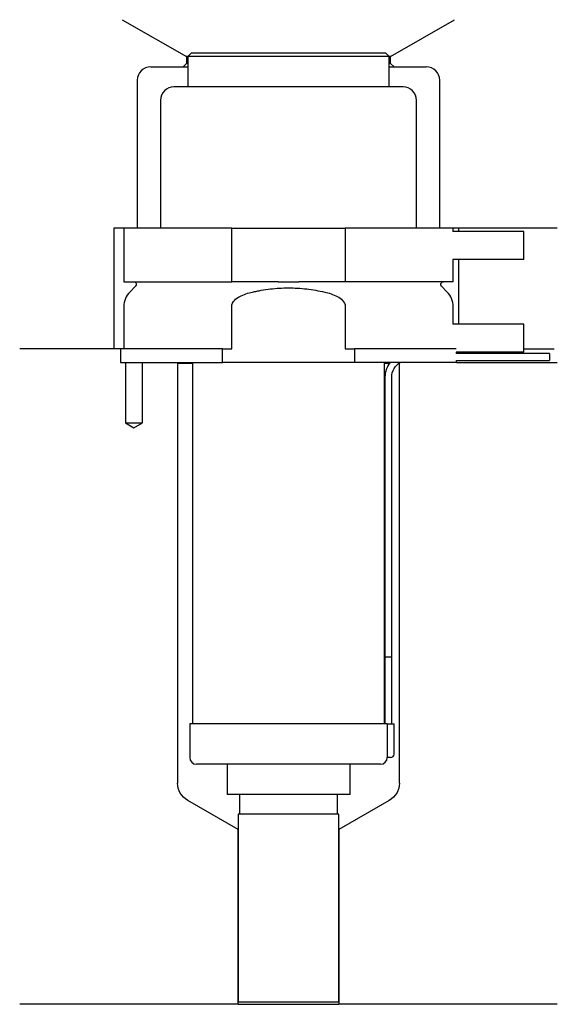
# Model space of a CAD drawing. Header units: millimetres. Extents: x 32 to 112, y 235 to 382.
import ezdxf

# ---------------------------------------------------------------- set-up
doc = ezdxf.new("R2010")
doc.units = ezdxf.units.MM
for name, color, linetype in [('201', 7, 'Continuous'), ('30', 7, 'Continuous'), ('32', 7, 'Continuous')]:
    doc.layers.add(name, color=color, linetype=linetype)

msp = doc.modelspace()

# ---------------------------------------------------------------- linework, layer by layer
at = {"layer": '201', "color": 113}
for p, q in [((47.48, 381.9), (57.01, 376.4)), ((87.41, 376.4), (96.93, 381.9)), ((57.01, 375.4), (56.51, 374.9)), ((57.21, 376.4), (57.01, 376.4)), ((57.01, 376.4), (57.01, 375.4)), ((57.21, 375.4), (57.01, 375.4)), ((87.41, 376.4), (87.21, 376.4)), ((87.41, 375.4), (87.21, 375.4)), ((87.41, 375.4), (87.41, 376.4)), ((87.91, 374.9), (87.41, 375.4)), ((51.71, 374.9), (56.51, 374.9)), ((56.51, 374.9), (57.21, 374.9)), ((87.21, 374.9), (87.91, 374.9)), ((87.91, 374.9), (92.71, 374.9)), ((49.71, 372.9), (49.71, 350.9)), ((94.71, 350.9), (94.71, 372.9)), ((46.21, 350.9), (46.21, 332.9)), ((47.71, 350.9), (46.21, 350.9)), ((112.21, 350.9), (96.71, 350.9)), ((97.51, 350.9), (97.51, 350.4)), ((97.51, 346.2), (97.51, 336.6)), ((47.21, 332.9), (32.21, 332.9)), ((46.21, 332.9), (32.21, 332.9)), ((47.21, 332.9), (47.21, 330.9)), ((107.21, 332.9), (111.76, 332.9)), ((107.21, 332.9), (111.76, 332.9)), ((47.96, 330.9), (47.96, 321.9)), ((50.46, 321.9), (50.46, 330.9)), ((55.61, 330.9), (55.71, 330.8)), ((55.71, 330.8), (57.91, 330.8)), ((55.71, 330.8), (55.71, 268.3)), ((86.51, 330.8), (87.26, 330.8)), ((88.7, 330.8), (88.71, 330.8)), ((88.71, 330.8), (88.72, 330.81)), ((88.71, 268.3), (88.71, 330.8)), ((97.21, 330.9), (112.21, 330.9)), ((47.96, 321.9), (49.21, 321.18)), ((49.21, 321.18), (50.46, 321.9)), ((64.71, 261.37), (57.21, 265.7)), ((87.21, 265.7), (79.71, 261.37)), ((64.71, 235.37), (64.71, 261.37)), ((79.71, 261.37), (79.71, 235.37)), ((64.71, 235.37), (32.21, 235.37)), ((64.71, 235.37), (79.71, 235.37)), ((112.21, 235.37), (79.71, 235.37))]:
    msp.add_line(p, q, dxfattribs=at)
for centre, start, end in [((51.71, 372.9), 90, 180), ((92.71, 372.9), 0, 90)]:
    msp.add_arc(centre, 2, start, end, dxfattribs=at)
at = {"layer": '201', "color": 113, "extrusion": (0, 0, -1)}
for centre, start, end in [((-58.71, 268.3), -60, 0), ((-85.71, 268.3), 180, 240)]:
    msp.add_arc(centre, 3, start, end, dxfattribs=at)
at = {"layer": '30', "color": 113}
for p, q in [((57.71, 376.9), (57.21, 376.4)), ((86.71, 376.9), (57.71, 376.9)), ((87.21, 376.4), (86.71, 376.9)), ((57.21, 376.4), (57.21, 371.9)), ((87.21, 376.4), (57.21, 376.4)), ((87.21, 371.9), (87.21, 376.4)), ((89.26, 371.9), (55.16, 371.9)), ((53.16, 369.9), (53.16, 350.9)), ((91.26, 350.9), (91.26, 369.9)), ((63.77, 350.9), (47.71, 350.9)), ((47.71, 350.9), (47.71, 342.9)), ((63.77, 342.9), (63.77, 350.9)), ((63.77, 350.9), (80.65, 350.9)), ((80.65, 350.9), (80.65, 342.9)), ((96.71, 350.9), (80.65, 350.9)), ((96.71, 350.4), (96.71, 350.9)), ((96.71, 342.9), (96.71, 346.2)), ((47.71, 342.9), (63.77, 342.9)), ((70.69, 342.9), (63.77, 342.9)), ((80.65, 342.9), (73.73, 342.9)), ((96.71, 342.9), (80.65, 342.9)), ((49.44, 342.22), (48.59, 341.37)), ((95.83, 341.37), (94.98, 342.22)), ((47.71, 339.24), (47.71, 332.9)), ((63.77, 332.9), (63.77, 339.24)), ((80.65, 339.24), (80.65, 332.9)), ((96.71, 336.6), (96.71, 339.24)), ((47.21, 332.9), (47.21, 330.9)), ((62.41, 332.9), (47.21, 332.9)), ((62.41, 332.9), (63.77, 332.9)), ((62.41, 330.9), (62.41, 332.9)), ((80.65, 332.9), (82.01, 332.9)), ((82.01, 332.9), (82.01, 330.9)), ((97.18, 332.9), (82.01, 332.9)), ((97.21, 332.2), (97.21, 332.4)), ((111.06, 332.2), (97.21, 332.2)), ((97.21, 330.9), (97.21, 331.2)), ((97.21, 331.2), (111.06, 331.2)), ((111.06, 332.2), (111.06, 331.2)), ((47.21, 330.9), (62.41, 330.9)), ((47.96, 330.9), (47.96, 321.9)), ((50.46, 321.9), (50.46, 330.9)), ((57.91, 330.9), (57.91, 277.1)), ((82.01, 330.9), (62.41, 330.9)), ((97.21, 330.9), (82.01, 330.9)), ((86.51, 277.1), (86.51, 330.9)), ((86.56, 328.7), (86.56, 287.1)), ((87.56, 287.1), (87.56, 328.7)), ((47.96, 321.9), (50.46, 321.9)), ((86.56, 287.1), (86.56, 277.1)), ((86.56, 287.1), (87.56, 287.1)), ((86.56, 287.1), (87.56, 287.1)), ((87.56, 277.1), (87.56, 287.1)), ((57.51, 277.1), (57.51, 272.1)), ((86.88, 277.1), (57.51, 277.1)), ((86.88, 277.1), (87.91, 277.1)), ((86.88, 277.1), (86.88, 272.6)), ((87.91, 272.6), (87.91, 277.1)), ((85.91, 271.1), (58.51, 271.1)), ((63.06, 271.1), (63.06, 266.58)), ((81.36, 266.58), (81.36, 271.1)), ((87.41, 272.1), (86.9, 272.1)), ((81.36, 266.58), (63.06, 266.58)), ((64.9, 266.58), (64.9, 263.68)), ((79.51, 263.68), (79.51, 266.58)), ((64.71, 263.68), (64.71, 235.68)), ((79.71, 263.68), (64.71, 263.68)), ((79.71, 235.68), (79.71, 263.68)), ((79.71, 235.68), (64.71, 235.68))]:
    msp.add_line(p, q, dxfattribs=at)
for centre, radius, start, end in [((55.16, 369.9), 2, 90, 180), ((89.26, 369.9), 2, 0, 90), ((50.71, 339.24), 3, 135, 180), ((93.71, 339.24), 3, 0, 45), ((90.06, 328.7), 3.5, 141.0539, 180), ((87.41, 272.6), 0.5, -90, 0), ((58.51, 272.1), 1, 180, 270), ((85.91, 272.1), 1, -90, 0)]:
    msp.add_arc(centre, radius, start, end, dxfattribs=at)
at = {"layer": '30', "color": 113, "extrusion": (0, 0, -1)}
for centre, radius, start, end in [((-49.16, 342.5), 0.4, 90, 225), ((-95.26, 342.5), 0.4, -45, 90), ((-90.06, 328.7), 2.5, 0, 61.6416)]:
    msp.add_arc(centre, radius, start, end, dxfattribs=at)
at = {"layer": '30', "color": 113}
for points, knots in [([(70.69, 342.9), (71.19, 342.9), (71.69, 342.9), (72.23, 342.9), (72.26, 342.9), (72.32, 342.9), (72.42, 342.9), (72.64, 342.9), (72.83, 342.9), (73.22, 342.9), (73.47, 342.9), (73.73, 342.9)], [0, 0, 0, 0, 0.5, 0.5, 0.53125, 0.53125, 0.5625, 0.625, 0.75, 0.75, 1, 1, 1, 1]), ([(66.83, 341.37), (67.05, 341.42), (67.27, 341.46), (67.72, 341.55), (67.94, 341.59), (68.61, 341.71), (69.06, 341.78), (70.4, 341.93), (71.3, 341.99), (72.66, 341.99), (73.11, 341.97), (74.01, 341.92), (74.47, 341.88), (75.82, 341.72), (76.71, 341.57), (77.59, 341.37)], [0, 0, 0, 0, 0.0625, 0.0625, 0.125, 0.125, 0.25, 0.25, 0.5, 0.5, 0.625, 0.625, 0.75, 0.75, 1, 1, 1, 1]), ([(63.77, 339.24), (63.77, 339.58), (63.94, 339.89), (64.39, 340.38), (64.67, 340.56), (65.55, 341.03), (66.19, 341.22), (66.83, 341.37)], [0, 0, 0, 0, 0.25, 0.25, 0.5, 0.5, 1, 1, 1, 1]), ([(77.59, 341.37), (78.23, 341.22), (78.87, 341.03), (79.75, 340.56), (80.03, 340.37), (80.48, 339.89), (80.65, 339.58), (80.65, 339.24)], [0, 0, 0, 0, 0.5, 0.5, 0.75, 0.75, 1, 1, 1, 1]), ([(86.88, 272.6), (86.88, 272.55), (86.88, 272.49), (86.89, 272.39), (86.89, 272.34), (86.89, 272.25), (86.89, 272.21), (86.9, 272.15), (86.9, 272.13), (86.9, 272.12), (86.9, 272.11), (86.9, 272.1)], [0, 0, 0, 0, 0.20806, 0.20806, 0.416347, 0.416347, 0.62495, 0.62495, 0.835236, 0.835236, 1, 1, 1, 1])]:
    msp.add_open_spline(points, degree=3, knots=knots, dxfattribs=at)
at = {"layer": '32', "color": 113}
for p, q in [((107.21, 350.4), (96.68, 350.4)), ((107.21, 346.2), (107.21, 350.4)), ((107.21, 346.2), (96.68, 346.2)), ((107.21, 336.6), (96.68, 336.6)), ((107.21, 332.4), (107.21, 336.6)), ((107.21, 332.4), (97.18, 332.4))]:
    msp.add_line(p, q, dxfattribs=at)

doc.saveas('drawing.dxf')
